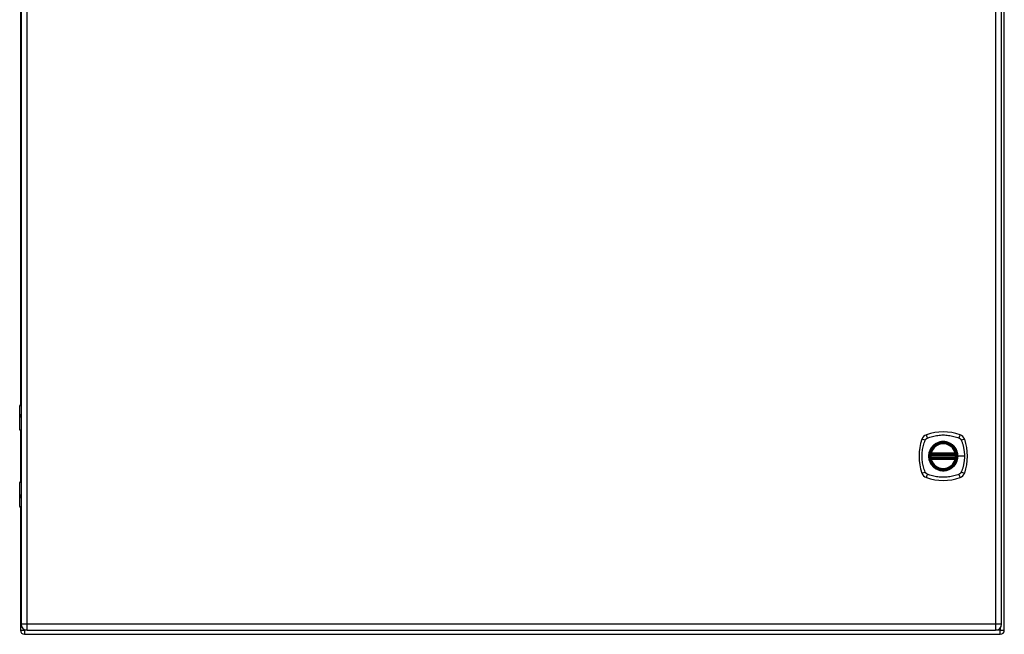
# Model space of a CAD drawing. Header units: inches. Extents: x 28 to 214, y 13 to 153.
# Tile 4 of 7: x 115 to 139, y 69 to 84. Entities that reach past the tile are written whole.
import ezdxf

# ---------------------------------------------------------------- set-up
doc = ezdxf.new("R2010")
doc.units = ezdxf.units.IN
doc.header["$MEASUREMENT"] = 0
doc.layers.add('Visible Edges(ANSI)', color=7, linetype='Continuous', lineweight=25)
doc.layers.add('Visible Tangent Edges(ANSI)', color=7, linetype='Continuous', lineweight=25)

msp = doc.modelspace()

# ---------------------------------------------------------------- linework, layer by layer
at = {"layer": 'Visible Edges(ANSI)'}
for p, q in [((114.542, 98.766), (114.542, 69.255)), ((138.46, 69.255), (138.46, 98.766)), ((138.526, 69.11), (138.526, 98.912)), ((114.526, 93.413), (114.526, 74.609)), ((114.508, 74.005), (114.508, 74.59)), ((114.527, 74.609), (114.542, 74.609)), ((114.542, 74.365), (114.539, 74.365)), ((114.539, 74.322), (114.542, 74.322)), ((114.542, 73.989), (114.523, 73.989)), ((114.526, 73.989), (114.526, 72.73)), ((136.739, 73.399), (137.333, 73.399)), ((137.333, 73.32), (136.739, 73.32)), ((136.744, 73.419), (137.329, 73.419)), ((137.329, 73.3), (136.744, 73.3)), ((114.508, 72.129), (114.508, 72.714)), ((114.523, 72.73), (114.542, 72.73)), ((114.542, 72.397), (114.539, 72.397)), ((114.539, 72.354), (114.542, 72.354)), ((114.526, 72.11), (114.526, 69.11)), ((114.542, 72.109), (114.527, 72.109)), ((114.625, 69.011), (138.427, 69.011)), ((114.688, 69.109), (138.314, 69.109))]:
    msp.add_line(p, q, dxfattribs=at)
at = {"layer": 'Visible Edges(ANSI)', "flags": 128}
for points in [[(136.728, 73.413), (136.728, 73.413), (136.728, 73.412), (136.728, 73.412), (136.728, 73.412), (136.728, 73.411), (136.727, 73.411), (136.727, 73.41), (136.727, 73.409), (136.727, 73.409), (136.727, 73.408), (136.727, 73.407), (136.727, 73.405), (136.726, 73.404), (136.726, 73.403), (136.726, 73.402), (136.726, 73.4), (136.726, 73.399), (136.726, 73.398), (136.725, 73.396), (136.725, 73.394), (136.725, 73.393), (136.725, 73.391), (136.725, 73.39), (136.725, 73.388)], [(136.725, 73.331), (136.725, 73.329), (136.725, 73.328), (136.725, 73.326), (136.725, 73.325), (136.725, 73.323), (136.726, 73.321), (136.726, 73.32), (136.726, 73.319), (136.726, 73.317), (136.726, 73.316), (136.726, 73.315), (136.727, 73.314), (136.727, 73.312), (136.727, 73.311), (136.727, 73.31), (136.727, 73.31), (136.727, 73.309), (136.727, 73.308), (136.728, 73.308), (136.728, 73.307), (136.728, 73.307), (136.728, 73.307), (136.728, 73.306), (136.728, 73.306)], [(137.348, 73.388), (137.348, 73.39), (137.348, 73.391), (137.347, 73.393), (137.347, 73.394), (137.347, 73.396), (137.347, 73.398), (137.347, 73.399), (137.347, 73.4), (137.346, 73.402), (137.346, 73.403), (137.346, 73.404), (137.346, 73.405), (137.346, 73.407), (137.346, 73.408), (137.345, 73.409), (137.345, 73.409), (137.345, 73.41), (137.345, 73.411), (137.345, 73.411), (137.345, 73.412), (137.345, 73.412), (137.345, 73.412), (137.345, 73.413), (137.345, 73.413)], [(137.345, 73.306), (137.345, 73.306), (137.345, 73.307), (137.345, 73.307), (137.345, 73.307), (137.345, 73.308), (137.345, 73.308), (137.345, 73.309), (137.345, 73.31), (137.345, 73.31), (137.346, 73.311), (137.346, 73.312), (137.346, 73.314), (137.346, 73.315), (137.346, 73.316), (137.346, 73.317), (137.347, 73.319), (137.347, 73.32), (137.347, 73.321), (137.347, 73.323), (137.347, 73.325), (137.347, 73.326), (137.348, 73.328), (137.348, 73.329), (137.348, 73.331)]]:
    msp.add_lwpolyline(points, dxfattribs=at)
at = {"layer": 'Visible Edges(ANSI)'}
for radius in [0.32, 0.315]:
    msp.add_circle((137.036, 73.359), radius, dxfattribs=at)
for centre, radius, start, end in [((114.527, 74.59), 0.0197, 90, 180), ((114.523, 74.005), 0.0157, 180, 270), ((137.725, 73.359), 1.28, 161.2278, 198.7722), ((136.682, 73.714), 0.177, 108.7722, 161.2278), ((137.036, 72.671), 1.28, 71.2278, 108.7722), ((137.391, 73.714), 0.177, 18.7722, 71.2278), ((136.347, 73.359), 1.28, 341.2278, 18.7722), ((137.036, 73.359), 0.313, 13.6344, 166.3656), ((137.036, 73.359), 0.313, 174.7499, 185.2501), ((137.036, 73.359), 0.313, 166.3656, 170.216), ((136.739, 73.411), 0.0118, 170.216, 270), ((136.739, 73.308), 0.0118, 90, 189.784), ((137.036, 73.359), 0.313, 189.784, 193.6344), ((136.744, 73.43), 0.0118, 166.3656, 270), ((136.744, 73.288), 0.0118, 90, 193.6344), ((137.036, 73.359), 0.313, 193.6344, 346.3656), ((137.329, 73.43), 0.0118, 270, 13.6344), ((137.329, 73.288), 0.0118, 346.3656, 90), ((137.333, 73.411), 0.0118, 270, 9.784), ((137.333, 73.308), 0.0118, 350.216, 90), ((137.036, 73.359), 0.313, 9.784, 13.6344), ((137.036, 73.359), 0.313, 346.3656, 350.216), ((137.036, 73.359), 0.313, 354.7499, 5.2501), ((136.682, 73.005), 0.177, 198.7722, 251.2278), ((137.036, 74.048), 1.28, 251.2278, 288.7722), ((137.391, 73.005), 0.177, 288.7722, 341.2278), ((114.523, 72.714), 0.0157, 90, 180), ((114.527, 72.129), 0.0197, 180, 270), ((114.688, 69.255), 0.146, 180, 270), ((138.314, 69.255), 0.146, 270, 0), ((114.625, 69.11), 0.099, 180, 270), ((138.427, 69.11), 0.099, 270, 0)]:
    msp.add_arc(centre, radius, start, end, dxfattribs=at)
at = {"layer": 'Visible Tangent Edges(ANSI)'}
for p, q in [((114.688, 69.255), (114.688, 98.766)), ((138.314, 98.766), (138.314, 69.255)), ((114.542, 74.59), (114.508, 74.59)), ((114.53, 74.375), (114.542, 74.375)), ((114.542, 74.312), (114.53, 74.312)), ((114.508, 74.005), (114.542, 74.005)), ((136.725, 73.388), (136.736, 73.387)), ((136.725, 73.331), (136.736, 73.332)), ((136.734, 73.412), (136.728, 73.413)), ((136.728, 73.306), (136.734, 73.307)), ((136.732, 73.433), (136.744, 73.43)), ((136.744, 73.288), (136.732, 73.286)), ((136.736, 73.387), (137.336, 73.387)), ((137.336, 73.332), (136.736, 73.332)), ((136.739, 73.399), (136.739, 73.409)), ((136.739, 73.31), (136.739, 73.32)), ((136.744, 73.419), (136.744, 73.43)), ((137.329, 73.43), (136.744, 73.43)), ((136.744, 73.409), (136.744, 73.419)), ((136.744, 73.409), (137.329, 73.409)), ((136.744, 73.3), (136.744, 73.31)), ((137.329, 73.31), (136.744, 73.31)), ((136.744, 73.288), (136.744, 73.3)), ((136.744, 73.288), (137.329, 73.288)), ((137.329, 73.43), (137.34, 73.433)), ((137.329, 73.43), (137.329, 73.419)), ((137.329, 73.419), (137.329, 73.409)), ((137.329, 73.31), (137.329, 73.3)), ((137.329, 73.3), (137.329, 73.288)), ((137.34, 73.286), (137.329, 73.288)), ((137.333, 73.409), (137.333, 73.399)), ((137.333, 73.32), (137.333, 73.31)), ((137.336, 73.387), (137.348, 73.388)), ((137.336, 73.332), (137.348, 73.331)), ((137.345, 73.413), (137.339, 73.412)), ((137.339, 73.307), (137.345, 73.306)), ((137.388, 73.359), (137.393, 73.359)), ((137.553, 73.359), (137.393, 73.359)), ((114.542, 72.714), (114.508, 72.714)), ((114.53, 72.407), (114.542, 72.407)), ((114.542, 72.344), (114.53, 72.344)), ((114.508, 72.129), (114.542, 72.129)), ((114.688, 69.255), (114.542, 69.255)), ((114.688, 69.109), (114.688, 69.255)), ((138.314, 69.255), (114.688, 69.255)), ((138.314, 69.255), (138.314, 69.109)), ((138.46, 69.255), (138.314, 69.255)), ((114.526, 69.11), (114.625, 69.11)), ((114.625, 69.11), (114.625, 69.124)), ((114.676, 69.11), (114.625, 69.11)), ((114.625, 69.11), (114.625, 69.011)), ((138.427, 69.11), (138.326, 69.11)), ((138.427, 69.162), (138.427, 69.11)), ((138.427, 69.011), (138.427, 69.11)), ((138.427, 69.11), (138.526, 69.11))]:
    msp.add_line(p, q, dxfattribs=at)
at = {"layer": 'Visible Tangent Edges(ANSI)', "flags": 128}
for points in [[(114.53, 74.375), (114.528, 74.375), (114.526, 74.374), (114.524, 74.373), (114.523, 74.371), (114.521, 74.369), (114.52, 74.367), (114.519, 74.364), (114.518, 74.36), (114.517, 74.356), (114.517, 74.352), (114.516, 74.348), (114.516, 74.344), (114.516, 74.339), (114.517, 74.335), (114.517, 74.331), (114.518, 74.327), (114.519, 74.324), (114.52, 74.321), (114.521, 74.318), (114.523, 74.316), (114.524, 74.314), (114.526, 74.313), (114.528, 74.312), (114.53, 74.312)], [(114.539, 74.322), (114.537, 74.322), (114.535, 74.323), (114.533, 74.324), (114.532, 74.325), (114.53, 74.326), (114.529, 74.328), (114.528, 74.33), (114.527, 74.332), (114.527, 74.335), (114.526, 74.338), (114.526, 74.341), (114.526, 74.344), (114.526, 74.347), (114.526, 74.35), (114.527, 74.352), (114.527, 74.355), (114.528, 74.357), (114.529, 74.359), (114.53, 74.361), (114.532, 74.363), (114.533, 74.364), (114.535, 74.365), (114.537, 74.365), (114.539, 74.365)], [(136.596, 72.971), (136.583, 73.004), (136.572, 73.035), (136.562, 73.067), (136.554, 73.098), (136.546, 73.13), (136.539, 73.163), (136.533, 73.195), (136.528, 73.228), (136.525, 73.26), (136.522, 73.293), (136.52, 73.326), (136.52, 73.359), (136.52, 73.392), (136.522, 73.425), (136.525, 73.458), (136.528, 73.491), (136.533, 73.524), (136.539, 73.556), (136.546, 73.588), (136.554, 73.62), (136.562, 73.652), (136.572, 73.683), (136.583, 73.715), (136.596, 73.748)], [(136.596, 73.748), (136.598, 73.751), (136.599, 73.754), (136.601, 73.756), (136.602, 73.759), (136.604, 73.762), (136.606, 73.764), (136.607, 73.767), (136.609, 73.769), (136.611, 73.771), (136.613, 73.774), (136.615, 73.776), (136.617, 73.778), (136.62, 73.78), (136.622, 73.782), (136.624, 73.784), (136.627, 73.786), (136.629, 73.788), (136.632, 73.79), (136.634, 73.792), (136.637, 73.794), (136.639, 73.795), (136.642, 73.797), (136.645, 73.798), (136.648, 73.799)], [(136.648, 73.799), (136.681, 73.813), (136.712, 73.824), (136.744, 73.833), (136.775, 73.842), (136.807, 73.85), (136.839, 73.857), (136.872, 73.863), (136.904, 73.867), (136.937, 73.871), (136.97, 73.874), (137.003, 73.876), (137.036, 73.876), (137.069, 73.876), (137.102, 73.874), (137.135, 73.871), (137.168, 73.867), (137.2, 73.863), (137.233, 73.857), (137.265, 73.85), (137.297, 73.842), (137.329, 73.833), (137.36, 73.824), (137.391, 73.813), (137.425, 73.799)], [(137.425, 73.799), (137.426, 73.799), (137.428, 73.798), (137.429, 73.797), (137.43, 73.797), (137.432, 73.796), (137.433, 73.795), (137.434, 73.794), (137.436, 73.794), (137.437, 73.793), (137.438, 73.792), (137.44, 73.791), (137.441, 73.79), (137.442, 73.789), (137.443, 73.788), (137.445, 73.787), (137.446, 73.786), (137.447, 73.785), (137.448, 73.784), (137.449, 73.783), (137.451, 73.782), (137.452, 73.781), (137.453, 73.78), (137.454, 73.779), (137.455, 73.778)], [(137.455, 73.778), (137.456, 73.777), (137.457, 73.776), (137.458, 73.775), (137.459, 73.774), (137.46, 73.773), (137.461, 73.771), (137.462, 73.77), (137.463, 73.769), (137.464, 73.768), (137.465, 73.767), (137.466, 73.765), (137.467, 73.764), (137.468, 73.763), (137.469, 73.762), (137.469, 73.76), (137.47, 73.759), (137.471, 73.758), (137.472, 73.756), (137.473, 73.755), (137.473, 73.754), (137.474, 73.752), (137.475, 73.751), (137.476, 73.749), (137.476, 73.748)], [(137.476, 73.748), (137.484, 73.73), (137.49, 73.715), (137.495, 73.699), (137.5, 73.683), (137.505, 73.668), (137.51, 73.652), (137.515, 73.636), (137.519, 73.62), (137.523, 73.604), (137.527, 73.588), (137.53, 73.572), (137.534, 73.556), (137.537, 73.54), (137.539, 73.524), (137.542, 73.507), (137.544, 73.491), (137.546, 73.475), (137.548, 73.458), (137.549, 73.442), (137.551, 73.425), (137.552, 73.409), (137.552, 73.392), (137.553, 73.376), (137.553, 73.359)], [(136.762, 73.587), (136.749, 73.571), (136.737, 73.554), (136.727, 73.536), (136.717, 73.518), (136.708, 73.5), (136.701, 73.48), (136.694, 73.461), (136.689, 73.441), (136.685, 73.421), (136.682, 73.401), (136.68, 73.38), (136.679, 73.359), (136.68, 73.339), (136.682, 73.318), (136.685, 73.298), (136.689, 73.278), (136.694, 73.258), (136.701, 73.238), (136.708, 73.219), (136.717, 73.2), (136.727, 73.182), (136.737, 73.165), (136.749, 73.148), (136.762, 73.132)], [(137.388, 73.359), (137.376, 73.268), (137.341, 73.183), (137.285, 73.11), (137.212, 73.054), (137.127, 73.019), (137.036, 73.007), (136.945, 73.019), (136.86, 73.055), (136.787, 73.111), (136.731, 73.183), (136.696, 73.268), (136.684, 73.36), (136.696, 73.451), (136.731, 73.536), (136.787, 73.609), (136.86, 73.665), (136.945, 73.7), (137.036, 73.712), (137.128, 73.7), (137.213, 73.664), (137.286, 73.609), (137.341, 73.536), (137.376, 73.451), (137.388, 73.359)], [(136.809, 73.634), (136.807, 73.632), (136.804, 73.631), (136.802, 73.629), (136.8, 73.627), (136.798, 73.625), (136.796, 73.623), (136.794, 73.621), (136.792, 73.619), (136.79, 73.617), (136.788, 73.616), (136.786, 73.614), (136.784, 73.612), (136.782, 73.61), (136.78, 73.608), (136.778, 73.606), (136.776, 73.604), (136.774, 73.602), (136.773, 73.6), (136.771, 73.598), (136.769, 73.595), (136.767, 73.593), (136.765, 73.591), (136.763, 73.589), (136.762, 73.587)], [(137.264, 73.634), (137.248, 73.647), (137.231, 73.658), (137.213, 73.669), (137.195, 73.679), (137.176, 73.688), (137.157, 73.695), (137.138, 73.702), (137.118, 73.707), (137.098, 73.711), (137.077, 73.714), (137.057, 73.716), (137.036, 73.716), (137.016, 73.716), (136.995, 73.714), (136.975, 73.711), (136.954, 73.707), (136.935, 73.701), (136.915, 73.695), (136.896, 73.687), (136.877, 73.679), (136.859, 73.669), (136.842, 73.658), (136.825, 73.647), (136.809, 73.634)], [(137.311, 73.587), (137.309, 73.589), (137.307, 73.591), (137.305, 73.593), (137.304, 73.595), (137.302, 73.598), (137.3, 73.6), (137.298, 73.602), (137.296, 73.604), (137.294, 73.606), (137.292, 73.608), (137.29, 73.61), (137.288, 73.612), (137.286, 73.614), (137.284, 73.616), (137.282, 73.617), (137.28, 73.619), (137.278, 73.621), (137.276, 73.623), (137.274, 73.625), (137.272, 73.627), (137.27, 73.629), (137.268, 73.631), (137.266, 73.632), (137.264, 73.634)], [(137.393, 73.359), (137.393, 73.37), (137.393, 73.38), (137.392, 73.39), (137.391, 73.401), (137.389, 73.411), (137.388, 73.421), (137.386, 73.431), (137.384, 73.441), (137.381, 73.451), (137.378, 73.461), (137.375, 73.471), (137.372, 73.481), (137.368, 73.49), (137.364, 73.5), (137.36, 73.509), (137.356, 73.518), (137.351, 73.527), (137.346, 73.536), (137.341, 73.545), (137.335, 73.554), (137.329, 73.563), (137.324, 73.571), (137.317, 73.579), (137.311, 73.587)], [(136.732, 73.433), (136.732, 73.432), (136.732, 73.431), (136.731, 73.43), (136.731, 73.429), (136.731, 73.429), (136.731, 73.428), (136.731, 73.427), (136.731, 73.426), (136.731, 73.425), (136.731, 73.424), (136.731, 73.423), (136.731, 73.422), (136.731, 73.421), (136.731, 73.42), (136.731, 73.419), (136.731, 73.418), (136.732, 73.417), (136.732, 73.416), (136.732, 73.416), (136.732, 73.415), (136.733, 73.414), (136.733, 73.413), (136.733, 73.412), (136.734, 73.412)], [(136.734, 73.307), (136.733, 73.307), (136.733, 73.306), (136.733, 73.305), (136.732, 73.304), (136.732, 73.303), (136.732, 73.302), (136.732, 73.302), (136.731, 73.301), (136.731, 73.3), (136.731, 73.299), (136.731, 73.298), (136.731, 73.297), (136.731, 73.296), (136.731, 73.295), (136.731, 73.294), (136.731, 73.293), (136.731, 73.292), (136.731, 73.291), (136.731, 73.29), (136.731, 73.289), (136.731, 73.289), (136.732, 73.288), (136.732, 73.287), (136.732, 73.286)], [(136.734, 73.412), (136.734, 73.411), (136.734, 73.411), (136.734, 73.411), (136.735, 73.411), (136.735, 73.411), (136.735, 73.411), (136.735, 73.411), (136.735, 73.41), (136.736, 73.41), (136.736, 73.41), (136.736, 73.41), (136.736, 73.41), (136.737, 73.41), (136.737, 73.41), (136.737, 73.41), (136.737, 73.41), (136.738, 73.409), (136.738, 73.409), (136.738, 73.409), (136.738, 73.409), (136.739, 73.409), (136.739, 73.409), (136.739, 73.409), (136.739, 73.409)], [(136.739, 73.31), (136.739, 73.31), (136.739, 73.31), (136.739, 73.31), (136.738, 73.31), (136.738, 73.31), (136.738, 73.31), (136.738, 73.31), (136.737, 73.309), (136.737, 73.309), (136.737, 73.309), (136.737, 73.309), (136.736, 73.309), (136.736, 73.309), (136.736, 73.309), (136.736, 73.309), (136.735, 73.309), (136.735, 73.308), (136.735, 73.308), (136.735, 73.308), (136.735, 73.308), (136.734, 73.308), (136.734, 73.308), (136.734, 73.307), (136.734, 73.307)], [(136.736, 73.387), (136.736, 73.388), (136.737, 73.389), (136.737, 73.389), (136.737, 73.39), (136.737, 73.391), (136.737, 73.392), (136.737, 73.392), (136.738, 73.393), (136.738, 73.394), (136.738, 73.394), (136.738, 73.395), (136.738, 73.395), (136.738, 73.396), (136.739, 73.396), (136.739, 73.397), (136.739, 73.397), (136.739, 73.398), (136.739, 73.398), (136.739, 73.398), (136.739, 73.398), (136.739, 73.399), (136.739, 73.399), (136.739, 73.399), (136.739, 73.399)], [(136.739, 73.32), (136.739, 73.32), (136.739, 73.32), (136.739, 73.32), (136.739, 73.321), (136.739, 73.321), (136.739, 73.321), (136.739, 73.321), (136.739, 73.322), (136.739, 73.322), (136.739, 73.323), (136.738, 73.323), (136.738, 73.324), (136.738, 73.324), (136.738, 73.325), (136.738, 73.325), (136.738, 73.326), (136.737, 73.327), (136.737, 73.327), (136.737, 73.328), (136.737, 73.329), (136.737, 73.33), (136.737, 73.33), (136.736, 73.331), (136.736, 73.332)], [(136.739, 73.409), (136.74, 73.409), (136.74, 73.409), (136.74, 73.409), (136.74, 73.409), (136.74, 73.409), (136.74, 73.409), (136.741, 73.409), (136.741, 73.409), (136.741, 73.409), (136.741, 73.409), (136.741, 73.409), (136.741, 73.409), (136.742, 73.409), (136.742, 73.409), (136.742, 73.409), (136.742, 73.409), (136.742, 73.409), (136.743, 73.409), (136.743, 73.409), (136.743, 73.409), (136.743, 73.409), (136.743, 73.409), (136.743, 73.409), (136.744, 73.409)], [(136.744, 73.31), (136.743, 73.31), (136.743, 73.31), (136.743, 73.31), (136.743, 73.31), (136.743, 73.31), (136.743, 73.31), (136.742, 73.31), (136.742, 73.31), (136.742, 73.31), (136.742, 73.31), (136.742, 73.31), (136.741, 73.31), (136.741, 73.31), (136.741, 73.31), (136.741, 73.31), (136.741, 73.31), (136.741, 73.31), (136.74, 73.31), (136.74, 73.31), (136.74, 73.31), (136.74, 73.31), (136.74, 73.31), (136.74, 73.31), (136.739, 73.31)], [(137.311, 73.132), (137.317, 73.14), (137.324, 73.148), (137.33, 73.157), (137.335, 73.165), (137.341, 73.174), (137.346, 73.183), (137.351, 73.192), (137.356, 73.201), (137.36, 73.21), (137.364, 73.219), (137.368, 73.229), (137.372, 73.238), (137.375, 73.248), (137.378, 73.258), (137.381, 73.268), (137.384, 73.278), (137.386, 73.288), (137.388, 73.298), (137.389, 73.308), (137.391, 73.318), (137.392, 73.329), (137.393, 73.339), (137.393, 73.349), (137.393, 73.359)], [(137.329, 73.409), (137.329, 73.409), (137.329, 73.409), (137.329, 73.409), (137.33, 73.409), (137.33, 73.409), (137.33, 73.409), (137.33, 73.409), (137.33, 73.409), (137.33, 73.409), (137.331, 73.409), (137.331, 73.409), (137.331, 73.409), (137.331, 73.409), (137.331, 73.409), (137.332, 73.409), (137.332, 73.409), (137.332, 73.409), (137.332, 73.409), (137.332, 73.409), (137.332, 73.409), (137.333, 73.409), (137.333, 73.409), (137.333, 73.409), (137.333, 73.409)], [(137.333, 73.31), (137.333, 73.31), (137.333, 73.31), (137.333, 73.31), (137.332, 73.31), (137.332, 73.31), (137.332, 73.31), (137.332, 73.31), (137.332, 73.31), (137.332, 73.31), (137.331, 73.31), (137.331, 73.31), (137.331, 73.31), (137.331, 73.31), (137.331, 73.31), (137.33, 73.31), (137.33, 73.31), (137.33, 73.31), (137.33, 73.31), (137.33, 73.31), (137.33, 73.31), (137.329, 73.31), (137.329, 73.31), (137.329, 73.31), (137.329, 73.31)], [(137.333, 73.409), (137.333, 73.409), (137.334, 73.409), (137.334, 73.409), (137.334, 73.409), (137.334, 73.409), (137.335, 73.409), (137.335, 73.409), (137.335, 73.41), (137.335, 73.41), (137.336, 73.41), (137.336, 73.41), (137.336, 73.41), (137.336, 73.41), (137.337, 73.41), (137.337, 73.41), (137.337, 73.41), (137.337, 73.411), (137.338, 73.411), (137.338, 73.411), (137.338, 73.411), (137.338, 73.411), (137.338, 73.411), (137.339, 73.411), (137.339, 73.412)], [(137.333, 73.399), (137.333, 73.399), (137.333, 73.399), (137.333, 73.399), (137.333, 73.398), (137.333, 73.398), (137.333, 73.398), (137.333, 73.398), (137.334, 73.397), (137.334, 73.397), (137.334, 73.396), (137.334, 73.396), (137.334, 73.395), (137.334, 73.395), (137.334, 73.394), (137.335, 73.394), (137.335, 73.393), (137.335, 73.392), (137.335, 73.392), (137.335, 73.391), (137.336, 73.39), (137.336, 73.389), (137.336, 73.389), (137.336, 73.388), (137.336, 73.387)], [(137.336, 73.332), (137.336, 73.331), (137.336, 73.33), (137.336, 73.33), (137.336, 73.329), (137.335, 73.328), (137.335, 73.327), (137.335, 73.327), (137.335, 73.326), (137.335, 73.325), (137.334, 73.325), (137.334, 73.324), (137.334, 73.324), (137.334, 73.323), (137.334, 73.323), (137.334, 73.322), (137.334, 73.322), (137.333, 73.321), (137.333, 73.321), (137.333, 73.321), (137.333, 73.321), (137.333, 73.32), (137.333, 73.32), (137.333, 73.32), (137.333, 73.32)], [(137.339, 73.307), (137.339, 73.307), (137.338, 73.308), (137.338, 73.308), (137.338, 73.308), (137.338, 73.308), (137.338, 73.308), (137.337, 73.308), (137.337, 73.309), (137.337, 73.309), (137.337, 73.309), (137.336, 73.309), (137.336, 73.309), (137.336, 73.309), (137.336, 73.309), (137.335, 73.309), (137.335, 73.309), (137.335, 73.31), (137.335, 73.31), (137.334, 73.31), (137.334, 73.31), (137.334, 73.31), (137.334, 73.31), (137.333, 73.31), (137.333, 73.31)], [(137.339, 73.412), (137.339, 73.412), (137.34, 73.413), (137.34, 73.414), (137.34, 73.415), (137.34, 73.416), (137.341, 73.416), (137.341, 73.417), (137.341, 73.418), (137.341, 73.419), (137.341, 73.42), (137.341, 73.421), (137.341, 73.422), (137.342, 73.423), (137.342, 73.424), (137.342, 73.425), (137.342, 73.426), (137.341, 73.427), (137.341, 73.428), (137.341, 73.429), (137.341, 73.429), (137.341, 73.43), (137.341, 73.431), (137.341, 73.432), (137.34, 73.433)], [(137.34, 73.286), (137.341, 73.287), (137.341, 73.288), (137.341, 73.289), (137.341, 73.289), (137.341, 73.29), (137.341, 73.291), (137.341, 73.292), (137.342, 73.293), (137.342, 73.294), (137.342, 73.295), (137.342, 73.296), (137.341, 73.297), (137.341, 73.298), (137.341, 73.299), (137.341, 73.3), (137.341, 73.301), (137.341, 73.302), (137.341, 73.302), (137.34, 73.303), (137.34, 73.304), (137.34, 73.305), (137.34, 73.306), (137.339, 73.307), (137.339, 73.307)], [(137.553, 73.359), (137.553, 73.343), (137.552, 73.326), (137.552, 73.31), (137.551, 73.293), (137.549, 73.277), (137.548, 73.261), (137.546, 73.244), (137.544, 73.228), (137.542, 73.211), (137.539, 73.195), (137.537, 73.179), (137.533, 73.163), (137.53, 73.147), (137.527, 73.131), (137.523, 73.114), (137.519, 73.099), (137.515, 73.083), (137.51, 73.067), (137.505, 73.051), (137.5, 73.036), (137.495, 73.02), (137.49, 73.004), (137.484, 72.989), (137.476, 72.971)], [(136.762, 73.132), (136.763, 73.13), (136.765, 73.128), (136.767, 73.126), (136.769, 73.123), (136.771, 73.121), (136.773, 73.119), (136.774, 73.117), (136.776, 73.115), (136.778, 73.113), (136.78, 73.111), (136.782, 73.109), (136.784, 73.107), (136.786, 73.105), (136.788, 73.103), (136.79, 73.101), (136.792, 73.1), (136.794, 73.098), (136.796, 73.096), (136.798, 73.094), (136.8, 73.092), (136.802, 73.09), (136.804, 73.088), (136.807, 73.087), (136.809, 73.085)], [(136.809, 73.085), (136.825, 73.072), (136.842, 73.061), (136.859, 73.05), (136.877, 73.04), (136.896, 73.031), (136.915, 73.024), (136.935, 73.017), (136.955, 73.012), (136.975, 73.008), (136.995, 73.005), (137.016, 73.003), (137.036, 73.003), (137.057, 73.003), (137.077, 73.005), (137.098, 73.008), (137.118, 73.012), (137.138, 73.017), (137.157, 73.024), (137.177, 73.031), (137.195, 73.04), (137.213, 73.05), (137.231, 73.061), (137.248, 73.072), (137.264, 73.085)], [(137.264, 73.085), (137.266, 73.087), (137.268, 73.088), (137.27, 73.09), (137.272, 73.092), (137.274, 73.094), (137.276, 73.096), (137.278, 73.098), (137.28, 73.1), (137.282, 73.101), (137.284, 73.103), (137.286, 73.105), (137.288, 73.107), (137.29, 73.109), (137.292, 73.111), (137.294, 73.113), (137.296, 73.115), (137.298, 73.117), (137.3, 73.119), (137.302, 73.121), (137.304, 73.123), (137.305, 73.126), (137.307, 73.128), (137.309, 73.13), (137.311, 73.132)], [(136.648, 72.92), (136.645, 72.921), (136.642, 72.922), (136.639, 72.924), (136.637, 72.925), (136.634, 72.927), (136.632, 72.929), (136.629, 72.931), (136.627, 72.932), (136.624, 72.934), (136.622, 72.936), (136.62, 72.939), (136.618, 72.941), (136.615, 72.943), (136.613, 72.945), (136.611, 72.947), (136.609, 72.95), (136.607, 72.952), (136.606, 72.955), (136.604, 72.957), (136.602, 72.96), (136.601, 72.963), (136.599, 72.965), (136.598, 72.968), (136.596, 72.971)], [(137.425, 72.92), (137.391, 72.906), (137.36, 72.895), (137.329, 72.886), (137.297, 72.877), (137.265, 72.869), (137.233, 72.862), (137.2, 72.856), (137.168, 72.852), (137.135, 72.848), (137.102, 72.845), (137.069, 72.843), (137.036, 72.843), (137.003, 72.843), (136.97, 72.845), (136.937, 72.848), (136.904, 72.852), (136.872, 72.856), (136.839, 72.862), (136.807, 72.869), (136.775, 72.877), (136.744, 72.886), (136.712, 72.895), (136.681, 72.906), (136.648, 72.92)], [(137.476, 72.971), (137.475, 72.968), (137.473, 72.965), (137.472, 72.963), (137.47, 72.96), (137.469, 72.957), (137.467, 72.955), (137.465, 72.952), (137.463, 72.95), (137.461, 72.948), (137.459, 72.945), (137.457, 72.943), (137.455, 72.941), (137.453, 72.939), (137.451, 72.937), (137.448, 72.935), (137.446, 72.933), (137.443, 72.931), (137.441, 72.929), (137.438, 72.927), (137.436, 72.925), (137.433, 72.924), (137.43, 72.922), (137.428, 72.921), (137.425, 72.92)], [(114.53, 72.407), (114.528, 72.406), (114.526, 72.406), (114.524, 72.405), (114.523, 72.403), (114.521, 72.401), (114.52, 72.398), (114.519, 72.395), (114.518, 72.392), (114.517, 72.388), (114.517, 72.384), (114.516, 72.38), (114.516, 72.375), (114.516, 72.371), (114.517, 72.367), (114.517, 72.363), (114.518, 72.359), (114.519, 72.355), (114.52, 72.352), (114.521, 72.35), (114.523, 72.348), (114.524, 72.346), (114.526, 72.345), (114.528, 72.344), (114.53, 72.344)], [(114.539, 72.354), (114.537, 72.354), (114.535, 72.354), (114.533, 72.355), (114.532, 72.356), (114.53, 72.358), (114.529, 72.36), (114.528, 72.362), (114.527, 72.364), (114.527, 72.367), (114.526, 72.369), (114.526, 72.372), (114.526, 72.375), (114.526, 72.378), (114.526, 72.381), (114.527, 72.384), (114.527, 72.386), (114.528, 72.389), (114.529, 72.391), (114.53, 72.393), (114.532, 72.394), (114.533, 72.395), (114.535, 72.396), (114.537, 72.397), (114.539, 72.397)]]:
    msp.add_lwpolyline(points, dxfattribs=at)
at = {"layer": 'Visible Tangent Edges(ANSI)'}
for radius in [0.346, 0.342, 0.325, 0.324]:
    msp.add_circle((137.036, 73.359), radius, dxfattribs=at)
for start, end in [(13.6344, 166.3656), (174.7499, 185.2501), (193.6344, 346.3656), (354.7499, 5.2501)]:
    msp.add_arc((137.036, 73.359), 0.301, start, end, dxfattribs=at)
for centre, major_axis, ratio, start_param, end_param in [((114.539, 74.375), (0, -0.00984), 0.879139, 4.712389, 6.283185), ((114.539, 74.312), (0, 0.00984), 0.879139, 0, 1.570796), ((136.624, 73.734), (-0.112, 0.037), 0.042597, 4.975842, 6.113112), ((136.662, 73.772), (-0.037, 0.112), 0.042597, 0.170073, 1.307344), ((137.411, 73.772), (0.037, 0.112), 0.042597, 4.975842, 6.113112), ((137.449, 73.734), (0.112, 0.037), 0.042597, 0.170073, 1.307344), ((136.728, 73.413), (0.00773, 0.00893), 0.431674, 4.96723, 6.283185), ((136.728, 73.306), (0.00773, -0.00893), 0.431674, 0, 1.315955), ((136.739, 73.407), (0.0021, 0.0116), 0.025638, 0, 1.426581), ((136.739, 73.312), (0.0021, -0.0116), 0.025638, 4.856604, 6.283185), ((137.333, 73.407), (-0.0021, 0.0116), 0.025638, 4.856604, 6.283185), ((137.333, 73.312), (-0.0021, -0.0116), 0.025638, 0, 1.426581), ((137.344, 73.413), (-0.00773, 0.00893), 0.431674, 0, 1.315955), ((137.344, 73.306), (-0.00773, -0.00893), 0.431674, 4.96723, 6.283185), ((136.624, 72.985), (-0.112, -0.037), 0.042597, 0.170073, 1.307344), ((136.662, 72.947), (-0.037, -0.112), 0.042597, 4.975842, 6.113112), ((137.411, 72.947), (0.037, -0.112), 0.042597, 0.170073, 1.307344), ((137.449, 72.985), (0.112, -0.037), 0.042597, 4.975842, 6.113112), ((114.539, 72.407), (0, -0.00984), 0.879139, 4.712389, 6.283185), ((114.539, 72.344), (0, 0.00984), 0.879139, 0, 1.570796)]:
    msp.add_ellipse(centre, major_axis=major_axis, ratio=ratio, start_param=start_param, end_param=end_param, dxfattribs=at)

doc.saveas('drawing.dxf')
